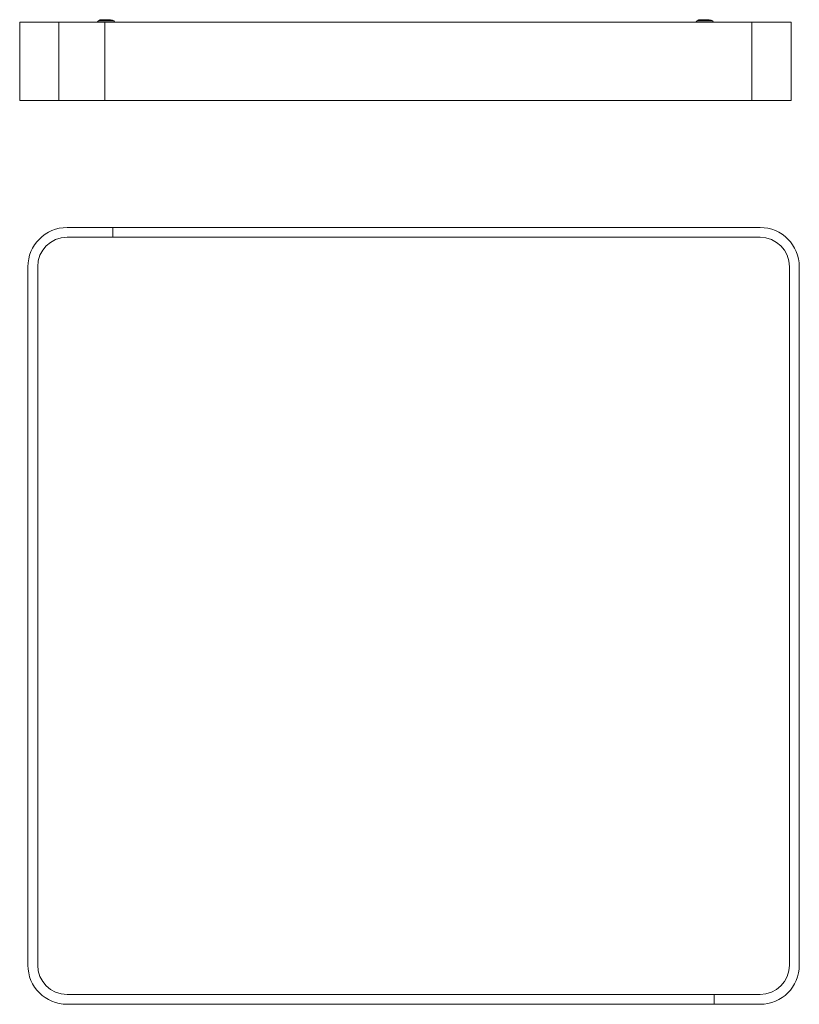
# Model space of a CAD drawing. Header units: millimetres. Extents: x -263 to 333, y -170 to 583.
import ezdxf

# ---------------------------------------------------------------- set-up
doc = ezdxf.new("R2010")
doc.units = ezdxf.units.MM

msp = doc.modelspace()

# ---------------------------------------------------------------- linework, layer by layer
at = {"color": 7, "linetype": 'Continuous', "lineweight": 15}
for p, q in [((-263.49, 581.01), (326.55, 581.01)), ((-263.49, 581.01), (-263.49, 521.01)), ((-233.47, 581.01), (-233.47, 521.01)), ((-203.32, 581.85), (-204.27, 581.01)), ((-203.32, 581.85), (-191.55, 581.85)), ((-194.08, 582.81), (-200.8, 582.81)), ((-198.47, 581.01), (-198.47, 521.01)), ((-190.61, 581.01), (-191.55, 581.85)), ((254.57, 581.85), (253.62, 581.01)), ((254.57, 581.85), (266.34, 581.85)), ((263.81, 582.81), (257.09, 582.81)), ((267.28, 581.01), (266.34, 581.85)), ((296.53, 521.01), (296.53, 581.01)), ((326.55, 521.01), (326.55, 581.01)), ((326.55, 521.01), (-263.49, 521.01)), ((302.79, 423.89), (-227.21, 423.89)), ((-192.21, 423.89), (-192.21, 416.39)), ((302.79, 416.39), (-227.21, 416.39)), ((-257.23, 393.87), (-257.23, -140.13)), ((-249.73, 393.87), (-249.73, -140.13)), ((325.31, -140.13), (325.31, 393.87)), ((332.81, -140.13), (332.81, 393.87)), ((-227.21, -162.65), (302.79, -162.65)), ((267.79, -162.65), (267.79, -170.15)), ((-227.21, -170.15), (302.79, -170.15))]:
    msp.add_line(p, q, dxfattribs=at)
at = {"color": 7, "linetype": 'Continuous', "lineweight": 15, "flags": 128}
for points in [[(-203.32, 581.85), (-201.99, 582.62), (-200.8, 582.81)], [(-194.08, 582.81), (-192.57, 582.5), (-191.55, 581.85)], [(254.57, 581.85), (255.9, 582.62), (257.09, 582.81)], [(263.81, 582.81), (265.32, 582.5), (266.34, 581.85)]]:
    msp.add_lwpolyline(points, dxfattribs=at)
at = {"color": 7, "linetype": 'Continuous', "lineweight": 15}
for centre, radius, start, end in [((-227.21, 393.87), 30.02, 90, 180), ((302.79, 393.87), 30.02, 0, 90), ((-227.21, 393.87), 22.52, 90, 180), ((302.79, 393.87), 22.52, 0, 90), ((-227.21, -140.13), 30.02, 180, 270), ((-227.21, -140.13), 22.52, 180, 270), ((302.79, -140.13), 30.02, 270, 0), ((302.79, -140.13), 22.52, 270, 0)]:
    msp.add_arc(centre, radius, start, end, dxfattribs=at)

doc.saveas('drawing.dxf')
